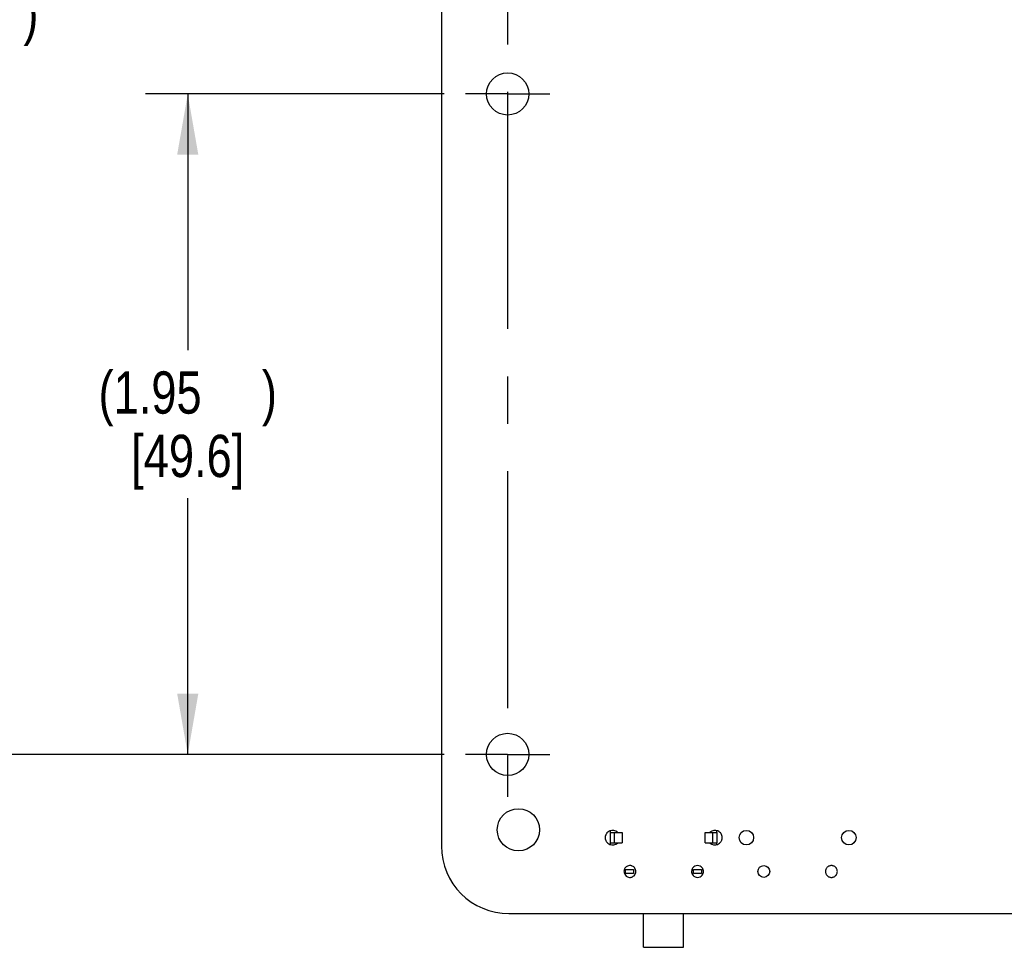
# Model space of a CAD drawing. Header units: inches. Extents: x 0 to 34, y 0 to 22.
# Tile 22 of 32: x 23.1 to 26, y 8.1 to 10.8. Entities that reach past the tile are written whole.
import ezdxf

# ---------------------------------------------------------------- set-up
doc = ezdxf.new("R2010")
doc.units = ezdxf.units.IN
doc.header["$LTSCALE"] = 1.87
doc.header["$MEASUREMENT"] = 0
doc.linetypes.add('CENTER', pattern=[0.6, 0.375, -0.075, 0.075, -0.075])
doc.layers.get('0').update_dxf_attribs({"linetype": 'CONTINUOUS'})
doc.layers.add('DEFAULT_1', color=7, linetype='CENTER')
doc.layers.add('DIMENSIONS', color=7, linetype='CONTINUOUS')
doc.styles.get("Standard").update_dxf_attribs({"font": 'txt', "width": 0.8})
doc.dimstyles.new('DIMSTYLE_4', dxfattribs={"dimtxt": 0.125, "dimasz": 0.18, "dimexe": 0.18, "dimexo": 0.0625, "dimgap": 0.09, "dimtad": 0, "dimtih": 1, "dimtoh": 1, "dimzin": 4, "dimdsep": 46, "dimtxsty": 'STANDARD', "dimblk": '_FILLED', "dimblk1": '_FILLED', "dimblk2": '_FILLED', "dimcen": 0.09, "dimadec": 0, "dimazin": 0, "dimtp": 0.02, "dimtm": 0.02, "dimtfac": 1, "dimtofl": 0, "dimtmove": 0, "dimatfit": 3, "dimldrblk": '_FILLED', "dimfxl": 1, "dimtolj": 1, "dimtzin": 4, "dimarcsym": 0})

# ---------------------------------------------------------------- blocks, each defined once
blk = doc.blocks.new('_FILLED')
at = {"color": 0, "linetype": 'BYBLOCK'}
blk.add_solid([(0, 0), (-1, 0.174), (-1, -0.174)], dxfattribs=at)
blk = doc.blocks.new('*D32')
at = {"layer": 'DIMENSIONS', "color": 2, "linetype": 'CONTINUOUS'}
for p, q in [((24.3902, 10.618), (23.5068, 10.618)), ((23.6318, 10.618), (23.6318, 9.8597)), ((23.6318, 8.664), (23.6318, 9.4222)), ((24.3902, 8.664), (23.5068, 8.664))]:
    blk.add_line(p, q, dxfattribs=at)
at = {"layer": 'DIMENSIONS', "color": 2, "linetype": 'CONTINUOUS', "xscale": 0.18, "yscale": 0.18, "zscale": 0.18}
for p, rotation in [((23.6318, 10.618), 90), ((23.6318, 8.664), 270)]:
    blk.add_blockref('_FILLED', p, dxfattribs=dict(at, rotation=rotation))
at = {"layer": 'DIMENSIONS', "color": 2, "linetype": 'CONTINUOUS', "insert": (23.6318, 9.7972), "char_height": 0.125, "width": 0.8, "attachment_point": 2, "line_spacing_factor": 0.9}
blk.add_mtext('(1.95{\\Ftxt.shx;\\W1.600000;\\H0.125000; })\\P[49.6]', dxfattribs=at)
blk = doc.blocks.new('*D33')
at = {"layer": 'DIMENSIONS', "color": 2, "linetype": 'CONTINUOUS'}
for p, q in [((24.3902, 12.868), (22.7568, 12.868)), ((22.8818, 12.868), (22.8818, 10.9847)), ((22.8818, 8.664), (22.8818, 10.5472)), ((24.3902, 8.664), (22.7568, 8.664))]:
    blk.add_line(p, q, dxfattribs=at)
at = {"layer": 'DIMENSIONS', "color": 2, "linetype": 'CONTINUOUS', "xscale": 0.18, "yscale": 0.18, "zscale": 0.18}
for p, rotation in [((22.8818, 12.868), 90), ((22.8818, 8.664), 270)]:
    blk.add_blockref('_FILLED', p, dxfattribs=dict(at, rotation=rotation))
at = {"layer": 'DIMENSIONS', "color": 2, "linetype": 'CONTINUOUS', "insert": (22.8818, 10.9222), "char_height": 0.125, "width": 0.9, "attachment_point": 2, "line_spacing_factor": 0.9}
blk.add_mtext('(4.20{\\Ftxt.shx;\\W2.400000;\\H0.125000; })\\P[106.8]', dxfattribs=at)

msp = doc.modelspace()

# ---------------------------------------------------------------- linework, layer by layer
at = {"color": 6, "linetype": 'CONTINUOUS'}
for p, q in [((24.3818, 13.139), (24.3818, 8.393)), ((24.8815, 8.4335), (24.9164, 8.4335)), ((24.8815, 8.402), (24.8815, 8.4335)), ((24.8933, 8.4335), (24.8933, 8.402)), ((25.1615, 8.4335), (25.1964, 8.4335)), ((25.1846, 8.402), (25.1846, 8.4335)), ((25.1964, 8.4335), (25.1964, 8.402)), ((24.8815, 8.402), (24.9164, 8.402)), ((25.1615, 8.402), (25.1964, 8.402)), ((24.9267, 8.3237), (24.9504, 8.3237)), ((24.9267, 8.3119), (24.9267, 8.3237)), ((24.9504, 8.3119), (24.9267, 8.3119)), ((24.9504, 8.3237), (24.9504, 8.3119)), ((25.1275, 8.3237), (25.1511, 8.3237)), ((25.1275, 8.3119), (25.1275, 8.3237)), ((25.1511, 8.3119), (25.1275, 8.3119)), ((25.1511, 8.3237), (25.1511, 8.3119)), ((24.5818, 8.193), (27.4378, 8.193)), ((24.9799, 8.0934), (24.9799, 8.193)), ((25.098, 8.0934), (25.098, 8.193)), ((24.9799, 8.0934), (25.098, 8.0934))]:
    msp.add_line(p, q, dxfattribs=at)
at = {"color": 7, "linetype": 'CONTINUOUS'}
for p, q in [((24.8814, 8.438), (24.8814, 8.4335)), ((24.9164, 8.4335), (24.9164, 8.402)), ((25.1615, 8.402), (25.1615, 8.4335)), ((25.1964, 8.4335), (25.1964, 8.4381)), ((24.8814, 8.402), (24.8814, 8.3975)), ((25.1964, 8.3974), (25.1964, 8.402))]:
    msp.add_line(p, q, dxfattribs=at)
at = {"color": 6, "linetype": 'CONTINUOUS'}
for centre, radius in [((24.5778, 10.618), 0.0625), ((24.5778, 8.664), 0.0625), ((24.6098, 8.441), 0.0625), ((25.2838, 8.4178), 0.0215), ((25.5868, 8.4178), 0.0215), ((25.3353, 8.3178), 0.0175)]:
    msp.add_circle(centre, radius, dxfattribs=at)
at = {"color": 7, "linetype": 'CONTINUOUS'}
for centre, radius, start, end in [((24.8877, 8.418), 0.0213, 112.2506, 114.4426), ((24.8878, 8.4177), 0.0216, 47.6452, 112.205), ((25.1908, 8.4177), 0.0216, 67.3307, 132.4533), ((24.8877, 8.4176), 0.0213, 247.2881, 250.1324), ((24.8878, 8.4178), 0.0215, 250.1123, 312.4533), ((25.1908, 8.4178), 0.0216, 227.6452, 292.205), ((25.1393, 8.3177), 0.0176, 76.9712, 102.5636), ((24.9386, 8.3183), 0.0166, 154.202, 157.9208), ((24.9402, 8.3184), 0.0164, 25.6541, 30.9993), ((25.1385, 8.3183), 0.0165, 154.1972, 157.3113), ((25.1383, 8.3171), 0.0163, 205.6456, 209.2806), ((25.1393, 8.3178), 0.0176, 256.9712, 282.5636), ((25.1403, 8.3184), 0.0163, 25.6456, 29.2806), ((25.1402, 8.3172), 0.0165, 334.1972, 337.3113)]:
    msp.add_arc(centre, radius, start, end, dxfattribs=at)
at = {"color": 6, "linetype": 'CONTINUOUS'}
msp.add_arc((24.5818, 8.393), 0.2, 180, 270, dxfattribs=at)
at = {"color": 7, "linetype": 'CONTINUOUS'}
for points, knots in [([(24.8789, 8.4373), (24.8771, 8.4365), (24.8736, 8.4343), (24.8702, 8.4304), (24.8682, 8.4268), (24.8668, 8.4229), (24.8664, 8.4198), (24.8663, 8.4178)], [0, 0, 0, 0, 0.249813, 0.499757, 0.62499, 0.750254, 1, 1, 1, 1]), ([(24.8663, 8.4178), (24.8664, 8.4157), (24.8668, 8.4125), (24.8683, 8.4086), (24.8704, 8.4049), (24.874, 8.4009), (24.8776, 8.3987), (24.8795, 8.3979)], [0, 0, 0, 0, 0.249772, 0.375021, 0.500265, 0.750209, 1, 1, 1, 1]), ([(25.199, 8.3979), (25.2009, 8.3987), (25.2046, 8.4009), (25.2082, 8.4048), (25.2103, 8.4085), (25.2118, 8.4125), (25.2123, 8.4157), (25.2123, 8.4178)], [0, 0, 0, 0, 0.249783, 0.499716, 0.624973, 0.750243, 1, 1, 1, 1]), ([(25.2123, 8.4178), (25.2123, 8.4199), (25.2118, 8.423), (25.2104, 8.427), (25.2083, 8.4306), (25.2047, 8.4346), (25.2011, 8.4368), (25.1991, 8.4376)], [0, 0, 0, 0, 0.249772, 0.375021, 0.500265, 0.750209, 1, 1, 1, 1]), ([(24.9355, 8.3348), (24.933, 8.3343), (24.9282, 8.332), (24.9248, 8.3278), (24.9236, 8.3255)], [0, 0, 0, 0, 0.499946, 1, 1, 1, 1]), ([(24.9543, 8.3268), (24.9534, 8.3284), (24.951, 8.3312), (24.9471, 8.3336), (24.9436, 8.3348), (24.9401, 8.3354), (24.9373, 8.3352), (24.9355, 8.3348)], [0, 0, 0, 0, 0.249901, 0.499752, 0.624933, 0.750175, 1, 1, 1, 1]), ([(25.1355, 8.3348), (25.133, 8.3343), (25.1282, 8.332), (25.1248, 8.3278), (25.1236, 8.3255)], [0, 0, 0, 0, 0.499946, 1, 1, 1, 1]), ([(25.1546, 8.3264), (25.1534, 8.3285), (25.1501, 8.3322), (25.1456, 8.3343), (25.1433, 8.3348)], [0, 0, 0, 0, 0.500148, 1, 1, 1, 1]), ([(25.5528, 8.3178), (25.5528, 8.3189), (25.5525, 8.3212), (25.5516, 8.3245), (25.55, 8.3276), (25.5478, 8.3302), (25.5451, 8.3324), (25.5421, 8.334), (25.5388, 8.335), (25.5353, 8.3354), (25.5319, 8.335), (25.5286, 8.334), (25.5256, 8.3324), (25.5229, 8.3302), (25.5207, 8.3276), (25.5191, 8.3245), (25.5181, 8.3212), (25.5179, 8.3189), (25.5178, 8.3178)], [0, 0, 0, 0, 0.062395, 0.124932, 0.187364, 0.249912, 0.312483, 0.374987, 0.437455, 0.499977, 0.562498, 0.624968, 0.687475, 0.750052, 0.812608, 0.875055, 0.937604, 1, 1, 1, 1]), ([(24.9232, 8.3245), (24.923, 8.324), (24.9222, 8.3218), (24.9219, 8.3195), (24.9218, 8.3178)], [0, 0, 0, 0, 0.250662, 1, 1, 1, 1]), ([(24.9218, 8.3178), (24.9219, 8.3164), (24.9222, 8.3135), (24.9232, 8.3108), (24.9239, 8.3096)], [0, 0, 0, 0, 0.499865, 1, 1, 1, 1]), ([(24.9239, 8.3096), (24.925, 8.3074), (24.9283, 8.3035), (24.933, 8.3013), (24.9354, 8.3007)], [0, 0, 0, 0, 0.500091, 1, 1, 1, 1]), ([(24.9354, 8.3007), (24.9373, 8.3003), (24.9403, 8.3001), (24.9441, 8.3008), (24.9478, 8.3022), (24.9518, 8.305), (24.9542, 8.3083), (24.955, 8.31)], [0, 0, 0, 0, 0.249813, 0.375088, 0.500335, 0.750258, 1, 1, 1, 1]), ([(24.9568, 8.3178), (24.9568, 8.3184), (24.9566, 8.3211), (24.9559, 8.3237), (24.955, 8.3255)], [0, 0, 0, 0, 0.249992, 1, 1, 1, 1]), ([(24.955, 8.31), (24.9553, 8.3106), (24.9563, 8.3131), (24.9568, 8.3158), (24.9568, 8.3178)], [0, 0, 0, 0, 0.250662, 1, 1, 1, 1]), ([(25.1233, 8.3247), (25.123, 8.3241), (25.1222, 8.3219), (25.1219, 8.3195), (25.1218, 8.3178)], [0, 0, 0, 0, 0.250656, 1, 1, 1, 1]), ([(25.1218, 8.3178), (25.1219, 8.3171), (25.122, 8.3145), (25.1228, 8.3119), (25.1236, 8.3101)], [0, 0, 0, 0, 0.249992, 1, 1, 1, 1]), ([(25.1241, 8.3091), (25.1253, 8.3071), (25.1286, 8.3033), (25.133, 8.3013), (25.1354, 8.3007)], [0, 0, 0, 0, 0.500148, 1, 1, 1, 1]), ([(25.1432, 8.3007), (25.1457, 8.3013), (25.1505, 8.3035), (25.1539, 8.3077), (25.155, 8.31)], [0, 0, 0, 0, 0.499946, 1, 1, 1, 1]), ([(25.1568, 8.3178), (25.1568, 8.3184), (25.1566, 8.3211), (25.1559, 8.3237), (25.155, 8.3255)], [0, 0, 0, 0, 0.249992, 1, 1, 1, 1]), ([(25.1554, 8.3108), (25.1556, 8.3114), (25.1564, 8.3136), (25.1568, 8.316), (25.1568, 8.3178)], [0, 0, 0, 0, 0.250656, 1, 1, 1, 1]), ([(25.5178, 8.3178), (25.5179, 8.3166), (25.5181, 8.3143), (25.5191, 8.311), (25.5207, 8.308), (25.5229, 8.3053), (25.5255, 8.3031), (25.5286, 8.3015), (25.5319, 8.3005), (25.5353, 8.3002), (25.5388, 8.3005), (25.5421, 8.3015), (25.5451, 8.3031), (25.5478, 8.3053), (25.55, 8.308), (25.5516, 8.311), (25.5525, 8.3143), (25.5528, 8.3166), (25.5528, 8.3178)], [0, 0, 0, 0, 0.062395, 0.124932, 0.187364, 0.249912, 0.312483, 0.374987, 0.437455, 0.499977, 0.562498, 0.624968, 0.687475, 0.750052, 0.812608, 0.875055, 0.937604, 1, 1, 1, 1])]:
    msp.add_open_spline(points, degree=3, knots=knots, dxfattribs=at)
at = {"layer": 'DEFAULT_1', "color": 7, "linetype": 'CENTER'}
for p, q in [((24.5778, 12.868), (24.5778, 8.5431)), ((24.5778, 10.618), (24.4527, 10.618)), ((24.5778, 10.618), (24.7029, 10.618)), ((24.5778, 8.664), (24.4527, 8.664)), ((24.5778, 8.664), (24.7029, 8.664)), ((24.5778, 8.5431), (24.5778, 8.5389))]:
    msp.add_line(p, q, dxfattribs=at)

# ---------------------------------------------------------------- dimensions: what is measured, and where the dimension line sits
at = {"layer": 'DIMENSIONS', "color": 2, "linetype": 'CONTINUOUS'}
for base, p1, p2, angle, picture, middle in [((22.8818, 12.868), (24.3902, 8.664), (24.3902, 12.868), 90, '*D33', (22.8068, 10.766)), ((23.6318, 8.664), (24.3902, 10.618), (24.3902, 8.664), 270, '*D32', (23.5568, 9.641))]:
    dim = msp.add_linear_dim(base=base, p1=p1, p2=p2, angle=angle, text='(<>)', dimstyle='DIMSTYLE_4', dxfattribs=at)
    dim.commit()
    dim.dimension.update_dxf_attribs({"geometry": picture, "text_midpoint": middle, "dimtype": 160})

doc.saveas('drawing.dxf')
